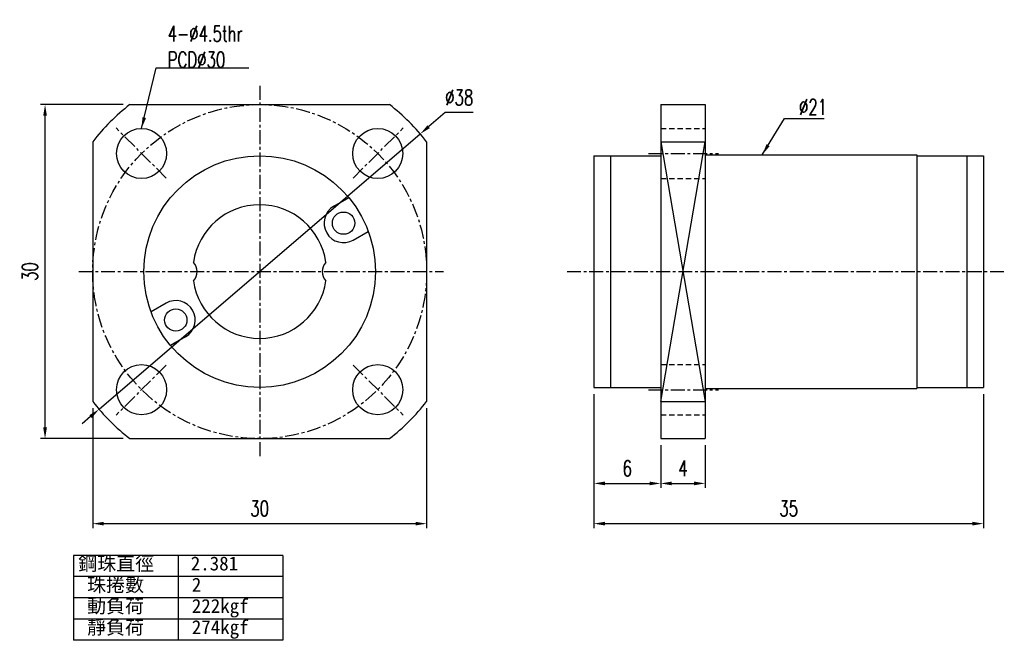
# Model space of a CAD drawing. Header units: millimetres. Extents: x 16.8 to 105.3, y 23.8 to 79.5.
import ezdxf

# ---------------------------------------------------------------- set-up
doc = ezdxf.new("R2010")
doc.units = ezdxf.units.MM
doc.linetypes.add('CENTER', pattern=[2, 1.25, -0.25, 0.25, -0.25])
doc.linetypes.add('DASHED', pattern=[0.75, 0.5, -0.25])
for name, color, linetype in [('CL', 1, 'CENTER'), ('DIM', 4, 'Continuous'), ('HID', 2, 'DASHED'), ('OUT', 3, 'Continuous')]:
    doc.layers.add(name, color=color, linetype=linetype)
doc.styles.add('DIM-7', font='SIMPLEX.shx', dxfattribs={"width": 0.7, "bigfont": 'chineset.shx'})
doc.styles.add('T', font='kaiu.ttf')
doc.dimstyles.new('CNS', dxfattribs={"dimscale": 0.4, "dimtxt": 3.5, "dimasz": 2.5, "dimexe": 1, "dimexo": 1.5, "dimgap": 0.09, "dimtad": 0, "dimtoh": 1, "dimdsep": 46, "dimtxsty": 'DIM-7', "dimcen": 0.09, "dimclrd": 256, "dimclre": 256, "dimclrt": 4, "dimadec": 0, "dimazin": 0, "dimtfac": 1, "dimtmove": 1, "dimatfit": 0, "dimfxl": 1, "dimtvp": 0.971429, "dimtolj": 1, "dimarcsym": 0})

# ---------------------------------------------------------------- blocks, each defined once
blk = doc.blocks.new('*D7')
at = {"layer": 'DEFPOINTS', "color": 0, "transparency": 16777216}
for p in [(68.421, 46.524), (103.421, 46.524), (103.421, 34.289)]:
    blk.add_point(p, dxfattribs=at)
at = {"layer": 'DIM', "lineweight": -2, "transparency": 16777216}
for p, q in [((68.421, 45.924), (68.421, 33.889)), ((103.421, 45.924), (103.421, 33.889)), ((69.421, 34.289), (102.421, 34.289))]:
    blk.add_line(p, q, dxfattribs=at)
at = {"layer": 'DIM', "transparency": 16777216}
for points in [[(69.421, 34.456), (69.421, 34.123), (68.421, 34.289)], [(102.421, 34.456), (102.421, 34.123), (103.421, 34.289)]]:
    blk.add_solid(points, dxfattribs=at)
at = {"layer": 'DIM', "color": 4, "transparency": 16777216, "insert": (85.921, 35.649), "char_height": 1.4, "attachment_point": 5, "style": 'DIM-7'}
blk.add_mtext('\\A1;35', dxfattribs=at)
blk = doc.blocks.new('*D8')
at = {"layer": 'DEFPOINTS', "color": 0, "transparency": 16777216}
for p in [(23.397, 45.262), (53.397, 45.262), (53.397, 34.289)]:
    blk.add_point(p, dxfattribs=at)
at = {"layer": 'DIM', "lineweight": -2, "transparency": 16777216}
for p, q in [((23.397, 44.662), (23.397, 33.889)), ((53.397, 44.662), (53.397, 33.889)), ((24.397, 34.289), (52.397, 34.289))]:
    blk.add_line(p, q, dxfattribs=at)
at = {"layer": 'DIM', "transparency": 16777216}
for points in [[(24.397, 34.456), (24.397, 34.123), (23.397, 34.289)], [(52.397, 34.456), (52.397, 34.123), (53.397, 34.289)]]:
    blk.add_solid(points, dxfattribs=at)
at = {"layer": 'DIM', "color": 4, "transparency": 16777216, "insert": (38.397, 35.649), "char_height": 1.4, "attachment_point": 5, "style": 'DIM-7'}
blk.add_mtext('\\A1;30', dxfattribs=at)
blk = doc.blocks.new('*D9')
at = {"layer": 'DEFPOINTS', "color": 0, "transparency": 16777216}
for p in [(19.119, 71.924), (26.735, 71.924), (26.735, 41.924)]:
    blk.add_point(p, dxfattribs=at)
at = {"layer": 'DIM', "lineweight": -2, "transparency": 16777216}
for p, q in [((26.135, 71.924), (18.719, 71.924)), ((19.119, 42.924), (19.119, 70.924)), ((26.135, 41.924), (18.719, 41.924))]:
    blk.add_line(p, q, dxfattribs=at)
at = {"layer": 'DIM', "transparency": 16777216}
for points in [[(18.952, 70.924), (19.286, 70.924), (19.119, 71.924)], [(18.952, 42.924), (19.286, 42.924), (19.119, 41.924)]]:
    blk.add_solid(points, dxfattribs=at)
at = {"layer": 'DIM', "color": 4, "transparency": 16777216, "insert": (17.759, 56.924), "char_height": 1.4, "attachment_point": 5, "rotation": 90, "style": 'DIM-7'}
blk.add_mtext('\\A1;30', dxfattribs=at)
blk = doc.blocks.new('*D10')
at = {"layer": 'DEFPOINTS', "color": 0, "transparency": 16777216}
for p in [(52.823, 69.288), (23.97, 44.56)]:
    blk.add_point(p, dxfattribs=at)
at = {"layer": 'DIM', "lineweight": -2, "transparency": 16777216}
for p, q in [((55.053, 71.2), (53.583, 69.939)), ((57.563, 71.2), (55.053, 71.2)), ((23.97, 44.56), (52.823, 69.288)), ((23.211, 43.909), (22.451, 43.259))]:
    blk.add_line(p, q, dxfattribs=at)
at = {"layer": 'DIM', "transparency": 16777216}
for points in [[(53.474, 70.066), (53.691, 69.813), (52.823, 69.288)], [(23.102, 44.036), (23.319, 43.783), (23.97, 44.56)]]:
    blk.add_solid(points, dxfattribs=at)
at = {"layer": 'DIM', "color": 4, "transparency": 16777216, "insert": (56.326, 72.56), "char_height": 1.4, "attachment_point": 5, "style": 'DIM-7'}
blk.add_mtext('\\A1;∅38', dxfattribs=at)
blk = doc.blocks.new('*D11')
at = {"layer": 'DEFPOINTS', "color": 0, "transparency": 16777216}
for p in [(68.421, 46.524), (74.421, 41.924), (74.421, 37.9)]:
    blk.add_point(p, dxfattribs=at)
at = {"layer": 'DIM', "lineweight": -2, "transparency": 16777216}
for p, q in [((68.421, 45.924), (68.421, 37.5)), ((74.421, 41.324), (74.421, 37.5)), ((69.421, 37.9), (73.421, 37.9))]:
    blk.add_line(p, q, dxfattribs=at)
at = {"layer": 'DIM', "transparency": 16777216}
for points in [[(69.421, 38.067), (69.421, 37.734), (68.421, 37.9)], [(73.421, 38.067), (73.421, 37.734), (74.421, 37.9)]]:
    blk.add_solid(points, dxfattribs=at)
at = {"layer": 'DIM', "color": 4, "transparency": 16777216, "insert": (71.421, 39.26), "char_height": 1.4, "attachment_point": 5, "style": 'DIM-7'}
blk.add_mtext('\\A1;6', dxfattribs=at)
blk = doc.blocks.new('*D12')
at = {"layer": 'DEFPOINTS', "color": 0, "transparency": 16777216}
for p in [(74.421, 41.924), (78.421, 41.924), (78.421, 37.9)]:
    blk.add_point(p, dxfattribs=at)
at = {"layer": 'DIM', "lineweight": -2, "transparency": 16777216}
for p, q in [((74.421, 41.324), (74.421, 37.5)), ((78.421, 41.324), (78.421, 37.5)), ((75.421, 37.9), (77.421, 37.9))]:
    blk.add_line(p, q, dxfattribs=at)
at = {"layer": 'DIM', "transparency": 16777216}
for points in [[(75.421, 38.067), (75.421, 37.734), (74.421, 37.9)], [(77.421, 38.067), (77.421, 37.734), (78.421, 37.9)]]:
    blk.add_solid(points, dxfattribs=at)
at = {"layer": 'DIM', "color": 4, "transparency": 16777216, "insert": (76.421, 39.26), "char_height": 1.4, "attachment_point": 5, "style": 'DIM-7'}
blk.add_mtext('\\A1;4', dxfattribs=at)

msp = doc.modelspace()

# ---------------------------------------------------------------- linework, layer by layer
at = {"layer": 'CL'}
for p, q in [((38.397, 73.613), (38.397, 40.146)), ((30.002, 65.319), (25.496, 69.825)), ((46.792, 65.319), (51.297, 69.825)), ((73.332, 67.531), (79.615, 67.531)), ((22.151, 56.924), (54.91, 56.924)), ((66.009, 56.924), (105.287, 56.924)), ((30.002, 48.529), (25.496, 44.024)), ((46.792, 48.529), (51.297, 44.024)), ((73.332, 46.318), (79.615, 46.318))]:
    msp.add_line(p, q, dxfattribs=at)
msp.add_circle((38.397, 56.924), 15, dxfattribs=at)
at = {"layer": 'DIM'}
for p, q in [((21.661, 31.438), (21.661, 23.813)), ((40.472, 31.438), (21.661, 31.438)), ((31.067, 31.438), (31.067, 23.813)), ((40.472, 31.438), (40.472, 23.813)), ((40.472, 29.532), (21.661, 29.532)), ((40.472, 27.625), (21.661, 27.625)), ((40.472, 25.719), (21.661, 25.719)), ((40.472, 23.813), (21.661, 23.813))]:
    msp.add_line(p, q, dxfattribs=at)
at = {"layer": 'HID'}
for p, q in [((74.421, 69.781), (78.421, 69.781)), ((74.421, 65.281), (78.421, 65.281)), ((74.421, 48.568), (78.421, 48.568)), ((74.421, 44.068), (78.421, 44.068))]:
    msp.add_line(p, q, dxfattribs=at)
at = {"layer": 'OUT'}
for p, q in [((26.735, 71.924), (50.059, 71.924)), ((74.421, 71.924), (74.421, 41.924)), ((74.421, 71.924), (78.421, 71.924)), ((78.421, 71.924), (78.421, 41.924)), ((23.397, 68.586), (23.397, 45.262)), ((53.397, 68.586), (53.397, 45.262)), ((74.421, 68.586), (78.421, 45.262)), ((74.421, 45.262), (78.421, 68.586)), ((74.421, 68.586), (78.421, 68.586)), ((68.421, 67.324), (68.421, 46.524)), ((68.421, 67.324), (74.421, 67.324)), ((69.921, 67.324), (69.921, 46.524)), ((78.421, 67.424), (78.421, 46.424)), ((78.421, 67.424), (97.421, 67.424)), ((97.421, 67.424), (97.421, 46.424)), ((97.421, 67.324), (103.421, 67.324)), ((101.921, 67.324), (101.921, 46.524)), ((103.421, 67.324), (103.421, 46.524)), ((45.056, 62.79), (46.4, 63.566)), ((46.806, 59.759), (48.15, 60.535)), ((29.987, 54.09), (28.643, 53.314)), ((31.737, 51.059), (30.393, 50.283)), ((68.421, 46.524), (74.421, 46.524)), ((78.421, 46.424), (97.421, 46.424)), ((97.421, 46.524), (103.421, 46.524)), ((74.421, 45.262), (78.421, 45.262)), ((26.735, 41.924), (50.059, 41.924)), ((74.421, 41.924), (78.421, 41.924))]:
    msp.add_line(p, q, dxfattribs=at)
for centre, radius in [((27.79, 67.531), 2.25), ((49.003, 67.531), 2.25), ((38.397, 56.924), 10.4), ((45.931, 61.274), 1), ((30.862, 52.574), 1), ((27.79, 46.318), 2.25), ((49.003, 46.318), 2.25)]:
    msp.add_circle(centre, radius, dxfattribs=at)
for centre, radius, start, end in [((38.397, 56.924), 19, 127.86365, 142.13635), ((38.397, 56.924), 19, 37.86365, 52.13635), ((38.397, 56.924), 6, 7.91582, 172.08418), ((45.931, 61.274), 1.75, 120.00002, 299.99999), ((31.597, 56.924), 1.191, 316.05026, 43.94974), ((45.197, 56.924), 1.191, 136.05026, 223.94974), ((38.397, 56.924), 6, 187.91582, 352.08418), ((30.862, 52.574), 1.75, 300.00002, 119.99999), ((38.397, 56.924), 19, 217.86365, 232.13635), ((38.397, 56.924), 19, 307.86365, 322.13635)]:
    msp.add_arc(centre, radius, start, end, dxfattribs=at)

# ---------------------------------------------------------------- texts
at = {"layer": 'DIM', "style": 'T'}
for s, p in [('鋼珠直徑', (22.103, 30.085)), ('2.381', (32.209, 30.085)), ('珠捲數', (22.896, 28.178)), ('2', (32.302, 28.178)), ('動負荷', (22.896, 26.272)), ('222kgf', (32.302, 26.272)), ('靜負荷', (22.896, 24.366)), ('274kgf', (32.302, 24.366))]:
    msp.add_text(s, height=1.25, dxfattribs=at).set_placement(p)
at = {"layer": 'DIM', "color": 4, "char_height": 1.4, "attachment_point": 7, "style": 'DIM-7'}
for s, insert in [('4-%%C4.5thr\\PPCD%%C30', (30.142, 75.254)), ('%%C21', (86.843, 71.001))]:
    msp.add_mtext(s, dxfattribs=dict(at, insert=insert))

# ---------------------------------------------------------------- dimensions: what is measured, and where the dimension line sits
at = {"layer": 'DIM'}
dim = msp.add_diameter_dim_2p(p1=(23.97, 44.56), p2=(52.823, 69.288), dimstyle='CNS', dxfattribs=at)
dim.commit()
dim.dimension.update_dxf_attribs({"geometry": '*D10', "text_midpoint": (55.053, 71.2), "dimtype": 163})
dim = msp.add_linear_dim(base=(19.119, 71.924), p1=(26.735, 41.924), p2=(26.735, 71.924), angle=90, dimstyle='CNS', dxfattribs=at)
dim.commit()
dim.dimension.update_dxf_attribs({"geometry": '*D9', "text_midpoint": (17.759, 56.924)})
for base, p1, p2, picture, middle in [((103.421, 34.289), (68.421, 46.524), (103.421, 46.524), '*D7', (85.921, 35.649)), ((74.421, 37.9), (68.421, 46.524), (74.421, 41.924), '*D11', (71.421, 39.26)), ((53.397, 34.289), (23.397, 45.262), (53.397, 45.262), '*D8', (38.397, 35.649)), ((78.421, 37.9), (74.421, 41.924), (78.421, 41.924), '*D12', (76.421, 39.26))]:
    dim = msp.add_linear_dim(base=base, p1=p1, p2=p2, dimstyle='CNS', dxfattribs=at)
    dim.commit()
    dim.dimension.update_dxf_attribs({"geometry": picture, "text_midpoint": middle})

# ---------------------------------------------------------------- leaders
at = {"layer": 'DIM', "annotation_type": 0, "has_hookline": 1, "hookline_direction": 0, "text_width": 7.28}
msp.add_leader([(27.79, 69.781), (29.106, 75.218), (30.106, 75.218)], dimstyle='CNS', override={"dimgap": 0.09, "dimtad": 1}, dxfattribs=at)
at = {"layer": 'DIM'}
msp.add_leader([(83.545, 67.424), (85.552, 70.685), (89.112, 70.685)], dimstyle='CNS', override={"dimgap": 0.09, "dimtad": 1}, dxfattribs=at)

doc.saveas('drawing.dxf')
